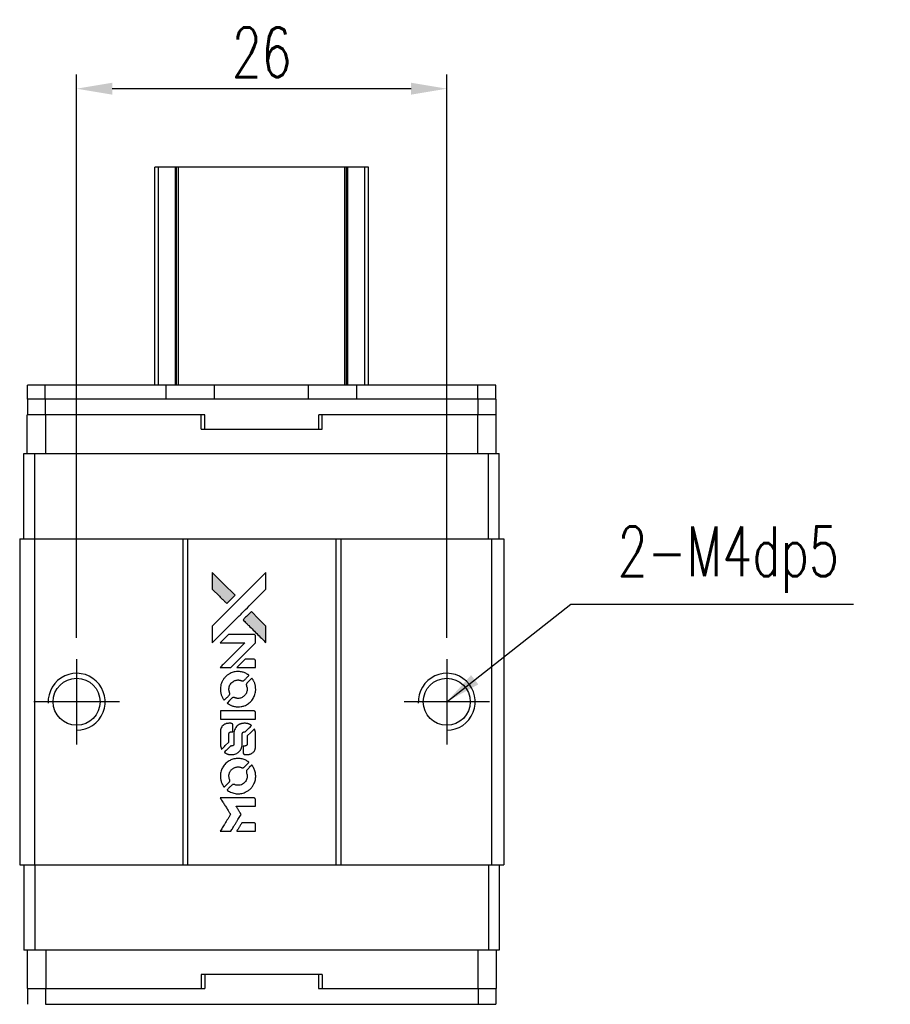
# Model space of a CAD drawing. Header units: millimetres. Extents: x 292 to 512, y -188 to -22.
# Tile 2 of 3: x 309 to 370, y -91 to -22. Entities that reach past the tile are written whole.
import ezdxf

# ---------------------------------------------------------------- set-up
doc = ezdxf.new("R2010")
doc.units = ezdxf.units.MM
doc.header["$LTSCALE"] = 0.1
doc.layers.get('0').update_dxf_attribs({"linetype": 'CONTINUOUS'})
doc.layers.get('Defpoints').update_dxf_attribs({"linetype": 'CONTINUOUS'})
doc.styles.add('DIM-7', font='SIMPLEX.shx', dxfattribs={"width": 0.7, "bigfont": 'chineset.shx'})
doc.dimstyles.new('CNS', dxfattribs={"dimtxt": 3.5, "dimasz": 2.5, "dimexe": 1, "dimexo": 1.5, "dimgap": 0.09, "dimtad": 0, "dimdsep": 46, "dimtxsty": 'DIM-7', "dimcen": 0.09, "dimclrd": 1, "dimclre": 1, "dimclrt": 4, "dimadec": 0, "dimazin": 0, "dimtfac": 1, "dimtix": 1, "dimtmove": 2, "dimatfit": 3, "dimfxl": 1, "dimtvp": 0.971429, "dimtolj": 1, "dimarcsym": 0})

# ---------------------------------------------------------------- blocks, each defined once
blk = doc.blocks.new('A$C2c6fde5b')
at = {"linetype": 'Continuous'}
h = blk.add_hatch(color=256, dxfattribs=at)
h.dxf.hatch_style = 1
h.paths.add_polyline_path([(0, 18.166), (0, 17.579), (0, 16.992), (0.51, 16.487, 0.000288), (0.705, 16.293, 0.000479), (0.87, 16.13, 0.000013), (1.02, 15.982, 0.197177), (1.022, 15.981, 0.197497), (1.024, 15.982, 0.00004), (1.11, 16.066, 0.000834), (1.204, 16.16, 0.000506), (1.316, 16.272), (1.607, 16.563), (0.803, 17.364)])
h.paths.add_polyline_path([(2.749, 15.418), (2.457, 15.127, 0.000476), (2.345, 15.015, 0.000789), (2.251, 14.92, 0.000035), (2.166, 14.834, 0.19758), (2.165, 14.832, 0.198396), (2.166, 14.83, 0.000019), (2.282, 14.714, 0.000582), (2.41, 14.585, 0.000351), (2.562, 14.434, 0.000108), (3.208, 13.791, 0.000692), (3.535, 13.466, 0.000077), (3.761, 13.242, 0.197527), (3.769, 13.239, 0.410181), (3.773, 13.242, 0.000493), (3.775, 13.362, 0.002424), (3.776, 13.528, 0.000529), (3.776, 13.815), (3.776, 14.39), (3.262, 14.904)])
for points in [[(0.51, 16.487, 0.000288), (0.705, 16.293, 0.000479), (0.87, 16.13, 0.000013), (1.02, 15.982, 0.197177), (1.022, 15.981, 0.197497), (1.024, 15.982, 0.00004), (1.11, 16.066, 0.000836), (1.204, 16.16, 0.000505), (1.316, 16.272), (1.607, 16.563), (0.803, 17.364), (0, 18.166), (0, 17.579), (0, 16.992)], [(0.706, 13.929, -0.000056), (1.058, 14.28, -0.000021), (1.552, 14.773, -0.000021), (2.09, 15.309, -0.000025), (2.594, 15.812), (3.776, 16.991), (3.775, 17.576), (3.773, 18.16), (2.98, 17.372, 0.000274), (2.599, 16.993, 0.000123), (2.099, 16.495, 0.000121), (1.57, 15.968, 0.000165), (1.094, 15.492), (0, 14.401), (0, 13.812), (0, 13.224)], [(2.562, 14.434, 0.000108), (3.208, 13.791, 0.000692), (3.535, 13.466, 0.000077), (3.761, 13.242, 0.197527), (3.769, 13.239, 0.410182), (3.773, 13.242, 0.000493), (3.775, 13.362, 0.002424), (3.776, 13.528, 0.000529), (3.776, 13.815), (3.776, 14.39), (3.262, 14.904), (2.749, 15.418), (2.457, 15.127, 0.000476), (2.345, 15.015, 0.000789), (2.251, 14.92, 0.000035), (2.166, 14.834, 0.19758), (2.165, 14.832, 0.198396), (2.166, 14.83, 0.000019), (2.282, 14.714, 0.000582), (2.41, 14.585, 0.000351)], [(0.935, 11.489), (1.311, 11.489), (2.18, 12.36), (3.049, 13.23), (3.047, 13.472, 0.0008), (3.046, 13.628, 0.010795), (3.044, 13.685, 0.030495), (3.041, 13.717, 0.080372), (3.033, 13.738, 0.03816), (3.02, 13.759, 0.041799), (3.004, 13.776, 0.042486), (2.986, 13.791, 0.042078), (2.965, 13.802, 0.099276), (2.936, 13.809, 0.003302), (2.815, 13.811, 0.002586), (2.603, 13.812, 0.000204), (2.041, 13.811), (1.141, 13.809), (0.852, 13.52), (0.563, 13.23), (1.429, 13.227), (2.294, 13.224), (1.438, 12.373, 0.000253), (1.109, 12.045, 0.000412), (0.83, 11.766, 0.000041), (0.581, 11.517, 0.041338), (0.571, 11.505), (0.56, 11.489)], [(2.394, 11.489), (3.049, 11.489), (3.048, 11.734), (3.046, 11.978), (3.028, 12.006, 0.03146), (3.019, 12.019, 0.026444), (3.008, 12.032, 0.026444), (2.996, 12.043, 0.031457), (2.983, 12.052), (2.954, 12.069), (2.63, 12.071), (2.305, 12.073), (2.022, 11.786, 0.000745), (1.913, 11.675, 0.001228), (1.821, 11.581, 0.000087), (1.739, 11.497, 0.195134), (1.738, 11.494, 0.412117), (1.74, 11.492, 0.000048), (1.931, 11.491, 0.00109), (2.142, 11.49, 0.000653)], [(0.579, 9.827, 0.023681), (0.594, 9.724, 0.022402), (0.62, 9.621, 0.021929), (0.655, 9.519, 0.020503), (0.7, 9.418, 0.013745), (0.73, 9.361, 0.009767), (0.767, 9.298, 0.009658), (0.804, 9.241, 0.027804), (0.832, 9.203), (0.844, 9.189), (1.026, 9.371, 0.002053), (1.113, 9.459, 0.006738), (1.169, 9.518, 0.007826), (1.207, 9.559, 0.063909), (1.222, 9.581, 0.061532), (1.233, 9.613, 0.068674), (1.236, 9.646, 0.052072), (1.229, 9.686, 0.019648), (1.213, 9.739, -0.018366), (1.192, 9.805, -0.0288), (1.18, 9.862, -0.029061), (1.174, 9.921, -0.019155), (1.174, 9.988, -0.053809), (1.196, 10.133, -0.058833), (1.247, 10.266, -0.058566), (1.329, 10.384, -0.052525), (1.438, 10.484, -0.044733), (1.531, 10.541, -0.040573), (1.635, 10.583, -0.041123), (1.743, 10.606, -0.04951), (1.847, 10.61, -0.017369), (1.896, 10.605, -0.024255), (1.939, 10.597, -0.023787), (1.982, 10.585, -0.015798), (2.03, 10.567, 0.010631), (2.06, 10.555, 0.033653), (2.081, 10.549, 0.037806), (2.101, 10.546, 0.016307), (2.128, 10.545, 0.068179), (2.18, 10.553, 0.095747), (2.223, 10.574, 0.033418), (2.279, 10.624, 0.002133), (2.432, 10.781, 0.001452), (2.518, 10.869, 0.012393), (2.556, 10.91, 0.020479), (2.575, 10.935, 0.344362), (2.575, 10.944, 0.074287), (2.553, 10.964, 0.005454), (2.486, 11.006, 0.008391), (2.416, 11.049, 0.017097), (2.359, 11.079, 0.027375), (2.242, 11.129, 0.02835), (2.121, 11.166, 0.027723), (1.994, 11.189, 0.023913), (1.859, 11.199, 0.027047), (1.698, 11.195, 0.031685), (1.546, 11.173, 0.032425), (1.401, 11.133, 0.031013), (1.26, 11.073, 0.037914), (1.093, 10.974, 0.040153), (0.947, 10.853, 0.039834), (0.821, 10.709, 0.036173), (0.715, 10.542, 0.040752), (0.643, 10.379, 0.035885), (0.595, 10.199, 0.035491), (0.573, 10.012, 0.037615)], [(1.084, 8.959, 0.018008), (1.137, 8.924, 0.009842), (1.205, 8.884, 0.009807), (1.275, 8.847, 0.015716), (1.337, 8.819, 0.048467), (1.558, 8.749, 0.045841), (1.793, 8.722, 0.046006), (2.028, 8.738, 0.049638), (2.25, 8.796, 0.064819), (2.539, 8.949, 0.06695), (2.775, 9.17, 0.066691), (2.946, 9.445, 0.063505), (3.041, 9.761, 0.03135), (3.05, 9.841, 0.010439), (3.052, 9.96, 0.010391), (3.049, 10.079, 0.032408), (3.041, 10.158, 0.015696), (3.022, 10.252, 0.018095), (2.997, 10.34, 0.018551), (2.967, 10.423, 0.018352), (2.931, 10.505, 0.015568), (2.903, 10.559, 0.009832), (2.867, 10.62, 0.009795), (2.83, 10.677, 0.023727), (2.799, 10.717), (2.786, 10.733), (2.606, 10.556, 0.001528), (2.504, 10.455, 0.010022), (2.454, 10.403, 0.019586), (2.426, 10.37, 0.061865), (2.41, 10.344, 0.055054), (2.398, 10.306, 0.061607), (2.395, 10.268, 0.048725), (2.401, 10.223, 0.020221), (2.418, 10.164, -0.017722), (2.437, 10.101, -0.02685), (2.448, 10.045, -0.02759), (2.453, 9.989, -0.020233), (2.453, 9.926, -0.04793), (2.435, 9.807, -0.048386), (2.396, 9.694, -0.047866), (2.334, 9.59, -0.044964), (2.253, 9.496, -0.04333), (2.156, 9.418, -0.050921), (2.052, 9.363, -0.051473), (1.94, 9.33, -0.0459), (1.819, 9.318, -0.019014), (1.761, 9.321, -0.024114), (1.707, 9.327, -0.025081), (1.656, 9.339, -0.023892), (1.605, 9.356, 0.008624), (1.566, 9.37, 0.026486), (1.538, 9.378, 0.035074), (1.515, 9.382, 0.02756), (1.489, 9.383, 0.087163), (1.447, 9.374, 0.073291), (1.408, 9.352, 0.028074), (1.352, 9.303, 0.002594), (1.222, 9.175), (1.038, 8.991)], [(1.809, 7.853), (3.046, 7.855), (3.046, 8.097), (3.046, 8.34), (3.031, 8.369, 0.071429), (3.014, 8.393, 0.054799), (2.99, 8.414, 0.053585), (2.96, 8.429, 0.060698), (2.93, 8.437, 0.033975), (2.879, 8.441, 0.000112), (2.25, 8.441, 0.000726), (1.634, 8.44, 0.001084), (1.096, 8.437), (0.572, 8.433), (0.572, 8.143), (0.572, 7.852)], [(0.576, 6.042, 0.018538), (0.581, 6.005, 0.010695), (0.589, 5.96, 0.01068), (0.599, 5.916, 0.017678), (0.61, 5.879, 0.013849), (0.625, 5.837, 0.011814), (0.644, 5.794, 0.004513), (0.662, 5.754, 0.290035), (0.668, 5.75, 0.196418), (0.672, 5.752, 0.000124), (0.744, 5.823, 0.001477), (0.825, 5.903, 0.000898), (0.92, 5.997), (1.166, 6.244), (1.168, 6.553, -0.001471), (1.17, 6.786, -0.028714), (1.175, 6.858, -0.097073), (1.188, 6.898, -0.084199), (1.216, 6.933, -0.042698), (1.238, 6.949, -0.053912), (1.261, 6.96, -0.051004), (1.287, 6.967, -0.032967), (1.318, 6.969, 0.00807), (1.334, 6.969, 0.003023), (1.356, 6.97, 0.002994), (1.38, 6.971, 0.003629), (1.402, 6.972), (1.455, 6.976), (1.455, 7.213, 0.001618), (1.455, 7.325, 0.005206), (1.454, 7.4, 0.00535), (1.452, 7.453, 0.060675), (1.448, 7.473, 0.048484), (1.444, 7.484, 0.02389), (1.436, 7.498, 0.022812), (1.426, 7.511, 0.02462), (1.415, 7.524, 0.061781), (1.385, 7.548, 0.080179), (1.353, 7.561, 0.048561), (1.307, 7.567, 0.010021), (1.225, 7.569, 0.016602), (1.115, 7.565, 0.031409), (1.026, 7.554, 0.036474), (0.95, 7.533, 0.03439), (0.875, 7.501, 0.065928), (0.758, 7.42, 0.069066), (0.668, 7.312, 0.065697), (0.608, 7.178, 0.051559), (0.578, 7.022, 0.020904), (0.574, 6.939, 0.000451), (0.573, 6.53, 0.000419), (0.572, 6.12, 0.022759)], [(0.896, 5.5, 0.023289), (0.955, 5.463, 0.026845), (1.015, 5.432, 0.026047), (1.079, 5.408, 0.019751), (1.151, 5.388, 0.013249), (1.192, 5.379, 0.025169), (1.226, 5.375, 0.016532), (1.267, 5.373, 0.002937), (1.346, 5.372, 0.003317), (1.415, 5.373, 0.011808), (1.46, 5.374, 0.01777), (1.493, 5.378, 0.021476), (1.525, 5.383, 0.04325), (1.656, 5.424, 0.045753), (1.776, 5.486, 0.04649), (1.88, 5.569, 0.047672), (1.967, 5.668, 0.025315), (1.995, 5.711, 0.015208), (2.023, 5.764, 0.01512), (2.049, 5.82, 0.022488), (2.067, 5.87, 0.027857), (2.088, 5.948, 0.034138), (2.097, 6.022, 0.014286), (2.101, 6.136, 0.00124), (2.102, 6.426, -0.00103), (2.102, 6.604, -0.002552), (2.103, 6.735, -0.001594), (2.105, 6.834, -0.047676), (2.108, 6.858, -0.085307), (2.125, 6.902, -0.097789), (2.156, 6.934, -0.085947), (2.199, 6.956, -0.051339), (2.257, 6.966, 0.014634), (2.276, 6.969, 0.015028), (2.295, 6.972, 0.014927), (2.312, 6.976, 0.059415), (2.322, 6.98, 0.070595), (2.342, 6.995, 0.00028), (2.55, 7.2, 0.000111), (2.762, 7.41, 0.200239), (2.766, 7.419, 0.268906), (2.763, 7.425, 0.001866), (2.711, 7.454, 0.007532), (2.662, 7.481, 0.017818), (2.624, 7.499, 0.013256), (2.583, 7.515, 0.011636), (2.538, 7.531, 0.011528), (2.493, 7.544, 0.012303), (2.448, 7.555, 0.0423), (2.378, 7.565, 0.013657), (2.273, 7.567, 0.013857), (2.167, 7.563, 0.037428), (2.092, 7.553, 0.014927), (2.043, 7.541, 0.0122), (1.99, 7.525, 0.012518), (1.941, 7.507, 0.023062), (1.903, 7.49, 0.065961), (1.763, 7.395, 0.06055), (1.648, 7.265, 0.059676), (1.567, 7.11, 0.060497), (1.525, 6.94, 0.025683), (1.522, 6.904, 0.001528), (1.52, 6.793, 0.002124), (1.519, 6.655, 0.001173), (1.519, 6.485, -0.000809), (1.518, 6.188, -0.017164), (1.515, 6.1, -0.063931), (1.506, 6.053, -0.108429), (1.485, 6.02, -0.052941), (1.463, 6.001, -0.063675), (1.438, 5.988, -0.050562), (1.407, 5.98, -0.020337), (1.363, 5.976, 0.009897), (1.336, 5.973, 0.016482), (1.313, 5.97, 0.019019), (1.296, 5.967, 0.06043), (1.284, 5.962, 0.076267), (1.258, 5.943, 0.00054), (1.066, 5.749, 0.000307), (0.87, 5.55, 0.142594), (0.862, 5.535, 0.232419), (0.863, 5.53, 0.022995), (0.871, 5.521, 0.024627), (0.882, 5.511, 0.015407)], [(2.177, 5.467, 0.065483), (2.191, 5.439, 0.053271), (2.213, 5.413, 0.052018), (2.24, 5.392, 0.0556), (2.271, 5.377, 0.036839), (2.291, 5.372, 0.026922), (2.314, 5.369, 0.016905), (2.345, 5.367, 0.004317), (2.396, 5.367, 0.016369), (2.503, 5.371, 0.029936), (2.589, 5.382, 0.03418), (2.666, 5.402, 0.031327), (2.741, 5.433, 0.046935), (2.833, 5.489, 0.054053), (2.908, 5.558, 0.053701), (2.967, 5.643, 0.045364), (3.01, 5.743, 0.032479), (3.033, 5.831, 0.03386), (3.044, 5.921, 0.013578), (3.048, 6.061, 0.001155), (3.047, 6.423, 0.000413), (3.046, 6.734, 0.005008), (3.044, 6.853, 0.013199), (3.04, 6.921, 0.033956), (3.033, 6.969, 0.013909), (3.021, 7.019, 0.010864), (3.004, 7.073, 0.010938), (2.987, 7.122, 0.028702), (2.972, 7.156), (2.959, 7.182), (2.706, 6.932), (2.454, 6.683), (2.454, 6.391, -0.001504), (2.454, 6.266, -0.00328), (2.452, 6.171, -0.001901), (2.451, 6.096, -0.061333), (2.448, 6.078, -0.063621), (2.437, 6.053, -0.048633), (2.42, 6.029, -0.046769), (2.397, 6.007, -0.047961), (2.371, 5.99, -0.02678), (2.349, 5.98, -0.050957), (2.33, 5.975, -0.029398), (2.305, 5.973, -0.00401), (2.252, 5.971), (2.165, 5.968), (2.166, 5.734, 0.001061), (2.166, 5.594, 0.009147), (2.167, 5.531, 0.020721), (2.171, 5.494, 0.051619)], [(0.578, 3.727, 0.024131), (0.595, 3.621, 0.022344), (0.622, 3.514, 0.021883), (0.658, 3.408, 0.020884), (0.705, 3.303, 0.010669), (0.736, 3.244, 0.010389), (0.77, 3.186, 0.010913), (0.803, 3.134, 0.022227), (0.832, 3.095), (0.843, 3.08), (1.028, 3.268, 0.002452), (1.099, 3.341, 0.003628), (1.161, 3.406, 0.001662), (1.213, 3.462, 0.070159), (1.222, 3.476, 0.047671), (1.227, 3.486, 0.018624), (1.23, 3.502, 0.017921), (1.233, 3.519, 0.018804), (1.235, 3.536, 0.018255), (1.235, 3.56, 0.041312), (1.233, 3.577, 0.037164), (1.228, 3.596, 0.012342), (1.219, 3.622, -0.015101), (1.196, 3.684, -0.035998), (1.183, 3.732, -0.033244), (1.178, 3.784, -0.011249), (1.176, 3.86, -0.004059), (1.176, 3.921, -0.019693), (1.178, 3.956, -0.027943), (1.183, 3.985, -0.014411), (1.191, 4.02, -0.033089), (1.22, 4.104, -0.033887), (1.259, 4.183, -0.034021), (1.309, 4.255, -0.033942), (1.368, 4.32, -0.02816), (1.435, 4.378, -0.035032), (1.504, 4.424, -0.035269), (1.578, 4.459, -0.029196), (1.662, 4.486, -0.037862), (1.758, 4.504, -0.043657), (1.851, 4.505, -0.043064), (1.943, 4.491, -0.035184), (2.039, 4.46, 0.033699), (2.085, 4.445, 0.052815), (2.125, 4.439, 0.059167), (2.163, 4.442, 0.058972), (2.199, 4.454, 0.059208), (2.226, 4.471, 0.021125), (2.262, 4.502, 0.008691), (2.32, 4.559, 0.000851), (2.457, 4.698, 0.001873), (2.527, 4.77, 0.013884), (2.559, 4.805, 0.022355), (2.576, 4.826, 0.341453), (2.576, 4.835, 0.073011), (2.556, 4.853, 0.004587), (2.49, 4.896, 0.00748), (2.422, 4.938, 0.016837), (2.369, 4.967, 0.028606), (2.24, 5.024, 0.031352), (2.109, 5.063, 0.031004), (1.973, 5.087, 0.0268), (1.828, 5.094, 0.026698), (1.674, 5.086, 0.03002), (1.528, 5.062, 0.030357), (1.388, 5.02, 0.028554), (1.25, 4.961, 0.062944), (0.996, 4.791, 0.062206), (0.79, 4.563, 0.062448), (0.647, 4.291, 0.064355), (0.578, 3.996, 0.017377), (0.574, 3.937, 0.008369), (0.573, 3.861, 0.008367), (0.574, 3.785, 0.01757)], [(1.082, 2.854, 0.064158), (1.368, 2.701, 0.06356), (1.686, 2.625, 0.064004), (2.01, 2.631, 0.066747), (2.317, 2.72, 0.04321), (2.509, 2.825, 0.044737), (2.678, 2.96, 0.044901), (2.819, 3.123, 0.044184), (2.93, 3.309, 0.026293), (2.99, 3.451, 0.033344), (3.028, 3.587, 0.033227), (3.049, 3.728, 0.025815), (3.053, 3.883, 0.023119), (3.042, 4.031, 0.031044), (3.018, 4.163, 0.031337), (2.978, 4.29, 0.024258), (2.919, 4.423, 0.015622), (2.894, 4.47, 0.008495), (2.861, 4.525, 0.008415), (2.826, 4.578, 0.020814), (2.799, 4.616), (2.785, 4.632), (2.605, 4.455, 0.002843), (2.472, 4.321, 0.033917), (2.424, 4.266, 0.087906), (2.404, 4.225, 0.073302), (2.396, 4.176, 0.022047), (2.397, 4.152, 0.026465), (2.401, 4.13, 0.022233), (2.407, 4.106, 0.009985), (2.416, 4.074, -0.039011), (2.445, 3.959, -0.044398), (2.454, 3.847, -0.045096), (2.443, 3.735, -0.04265), (2.412, 3.626, -0.071154), (2.327, 3.471, -0.068827), (2.201, 3.345, -0.068713), (2.045, 3.257, -0.070507), (1.873, 3.216, -0.028605), (1.799, 3.213, -0.031418), (1.728, 3.219, -0.031044), (1.657, 3.234, -0.02668), (1.585, 3.258, 0.038913), (1.543, 3.271, 0.043732), (1.5, 3.277, 0.047754), (1.461, 3.275, 0.075756), (1.429, 3.265, 0.07294), (1.413, 3.254, 0.003456), (1.364, 3.209, 0.005023), (1.301, 3.149, 0.002422), (1.223, 3.072, 0.000819), (1.153, 3.002, 0.001349), (1.093, 2.943, 0.0001), (1.041, 2.889, 0.205335), (1.04, 2.887, 0.219821), (1.041, 2.885, 0.002494), (1.052, 2.876, 0.007089), (1.066, 2.866, 0.004494)], [(0.941, 0), (1.315, 0), (1.377, 0.102, -0.000297), (1.416, 0.165, -0.000037), (1.499, 0.302, -0.000043), (1.599, 0.465, -0.000036), (1.705, 0.638, 0.000044), (1.809, 0.807, 0.000063), (1.902, 0.958, 0.000035), (1.98, 1.086, 0.0009), (2.001, 1.121), (2.031, 1.17), (1.991, 1.236, 0.001175), (1.968, 1.274, 0.000208), (1.924, 1.345, 0.000225), (1.872, 1.428, 0.000203), (1.818, 1.513, -0.000711), (1.768, 1.595, -0.001119), (1.724, 1.666, -0.000263), (1.686, 1.727, -0.04589), (1.683, 1.734, -0.519312), (1.687, 1.74, -0.001914), (1.787, 1.742, -0.003124), (1.952, 1.743, -0.000285), (2.364, 1.744), (3.049, 1.744), (3.049, 1.982, 0.001727), (3.048, 2.154, 0.025279), (3.045, 2.214, 0.073886), (3.036, 2.249, 0.07426), (3.017, 2.28, 0.03264), (3.009, 2.288, 0.01784), (2.999, 2.297, 0.017712), (2.988, 2.305, 0.026854), (2.977, 2.311), (2.954, 2.324), (1.759, 2.325), (0.565, 2.327), (0.573, 2.314, -0.004595), (0.579, 2.304, -0.00016), (0.602, 2.268, -0.000298), (0.629, 2.225, -0.000208), (0.659, 2.177, 0.000986), (0.747, 2.034, 0.00025), (0.891, 1.804, 0.000268), (1.045, 1.558, 0.000436), (1.177, 1.349, -0.002932), (1.219, 1.28, -0.004718), (1.255, 1.221, -0.001113), (1.285, 1.169, -0.227179), (1.286, 1.163, -0.045982), (1.283, 1.158, -0.000145), (1.24, 1.088, -0.000825), (1.192, 1.009, -0.000517), (1.134, 0.917, 0.000056), (0.938, 0.601, 0.000289), (0.83, 0.427, 0.000481), (0.75, 0.297, 0.000418), (0.665, 0.16), (0.567, 0)], [(2.391, 0), (3.049, 0), (3.049, 0.24, 0.000842), (3.049, 0.392, 0.010591), (3.047, 0.45, 0.028995), (3.044, 0.482, 0.069543), (3.037, 0.505, 0.051063), (3.024, 0.526, 0.039932), (3.006, 0.546, 0.039414), (2.985, 0.564, 0.045845), (2.963, 0.577, 0.094811), (2.94, 0.582, 0.007124), (2.875, 0.584, 0.004713), (2.765, 0.586, 0.000534), (2.515, 0.586), (2.088, 0.585), (2.051, 0.525, 0.000828), (1.942, 0.349, 0.000879), (1.837, 0.177, 0.000048), (1.734, 0.008, 0.137596), (1.732, 0.003, 0.413028), (1.733, 0.002, 0.000016), (1.926, 0.001, 0.000623), (2.138, 0, 0.000374)]]:
    blk.add_lwpolyline(points, format="xyb", close=True)
blk = doc.blocks.new('*D295')
at = {"color": 7, "lineweight": -2}
for p, q in [((313.243, -65.401), (313.243, -25.838)), ((339.243, -65.401), (339.243, -25.838)), ((336.743, -26.838), (315.743, -26.838))]:
    blk.add_line(p, q, dxfattribs=at)
at = {"color": 7}
for points in [[(315.743, -26.421), (315.743, -27.255), (313.243, -26.838)], [(336.743, -26.421), (336.743, -27.255), (339.243, -26.838)]]:
    blk.add_solid(points, dxfattribs=at)
at = {"layer": 'Defpoints', "color": 0}
for p in [(313.243, -26.838), (313.243, -66.901), (339.243, -66.901)]:
    blk.add_point(p, dxfattribs=at)
at = {"color": 7, "insert": (326.243, -24.288), "char_height": 3.5, "attachment_point": 5, "style": 'DIM-7'}
blk.add_mtext('\\A1;26', dxfattribs=at)

msp = doc.modelspace()

# ---------------------------------------------------------------- linework, layer by layer
at = {"color": 7, "linetype": 'Continuous', "lineweight": 25}
for p, q in [((318.989, -32.351), (318.738, -32.351)), ((318.738, -47.651), (318.738, -32.351)), ((318.738, -32.351), (318.738, -32.351)), ((318.738, -47.651), (318.738, -32.351)), ((320.178, -32.351), (318.989, -32.351)), ((318.989, -47.651), (318.989, -32.351)), ((320.263, -32.351), (320.178, -32.351)), ((320.178, -47.651), (320.178, -32.351)), ((320.388, -32.351), (320.263, -32.351)), ((320.263, -47.651), (320.263, -32.351)), ((320.388, -47.651), (320.388, -32.351)), ((332.088, -32.351), (320.388, -32.351)), ((332.088, -47.651), (332.088, -32.351)), ((332.212, -32.351), (332.088, -32.351)), ((332.298, -32.351), (332.212, -32.351)), ((332.212, -47.651), (332.212, -32.351)), ((333.486, -32.351), (332.298, -32.351)), ((332.298, -47.651), (332.298, -32.351)), ((333.486, -47.651), (333.486, -32.351)), ((333.738, -47.651), (333.738, -32.351)), ((333.738, -47.651), (333.738, -32.351)), ((309.788, -48.651), (309.788, -47.651)), ((311.038, -47.651), (309.788, -47.651)), ((311.038, -48.651), (311.038, -47.651)), ((319.538, -47.651), (311.038, -47.651)), ((319.538, -48.651), (319.538, -47.651)), ((322.938, -47.651), (319.538, -47.651)), ((329.538, -47.651), (322.938, -47.651)), ((322.938, -48.651), (322.938, -47.651)), ((329.538, -48.651), (329.538, -47.651)), ((332.938, -47.651), (329.538, -47.651)), ((332.938, -48.651), (332.938, -47.651)), ((341.438, -47.651), (332.938, -47.651)), ((341.438, -48.651), (341.438, -47.651)), ((342.688, -47.651), (341.438, -47.651)), ((342.688, -48.651), (342.688, -47.651)), ((311.038, -48.651), (309.788, -48.651)), ((309.809, -49.751), (309.809, -48.651)), ((319.538, -48.651), (311.038, -48.651)), ((311.059, -49.751), (311.059, -48.651)), ((341.459, -48.651), (311.059, -48.651)), ((329.538, -48.651), (322.938, -48.651)), ((341.438, -48.651), (332.938, -48.651)), ((341.459, -49.751), (341.459, -48.651)), ((342.709, -48.651), (341.459, -48.651)), ((342.709, -49.751), (342.709, -48.651)), ((309.773, -52.451), (309.773, -49.751)), ((311.074, -49.751), (309.773, -49.751)), ((311.074, -52.451), (311.074, -49.751)), ((321.998, -49.751), (311.074, -49.751)), ((322.26, -49.751), (321.998, -49.751)), ((321.998, -50.751), (321.998, -49.751)), ((322.26, -50.751), (322.26, -49.751)), ((330.498, -49.751), (330.26, -49.751)), ((330.26, -50.751), (330.26, -49.751)), ((330.498, -50.751), (330.498, -49.751)), ((341.421, -49.751), (330.498, -49.751)), ((341.421, -52.451), (341.421, -49.751)), ((341.448, -49.751), (341.421, -49.751)), ((341.459, -49.751), (341.448, -49.751)), ((342.709, -49.751), (341.459, -49.751)), ((342.723, -49.751), (342.709, -49.751)), ((342.723, -52.451), (342.723, -49.751)), ((321.998, -50.751), (330.498, -50.751)), ((309.538, -58.451), (309.538, -52.451)), ((309.538, -52.451), (310.296, -52.451)), ((310.296, -58.451), (310.296, -52.451)), ((310.296, -52.451), (342.18, -52.451)), ((342.18, -58.451), (342.18, -52.451)), ((342.18, -52.451), (342.938, -52.451)), ((342.938, -58.451), (342.938, -52.451)), ((309.243, -58.451), (309.243, -81.351)), ((309.243, -58.451), (310.293, -58.451)), ((310.293, -58.451), (310.293, -81.351)), ((310.293, -58.451), (320.693, -58.451)), ((320.693, -58.451), (320.693, -81.351)), ((320.693, -58.451), (321.043, -58.451)), ((321.043, -58.451), (321.043, -81.351)), ((321.043, -58.451), (331.443, -58.451)), ((331.443, -58.451), (331.443, -81.351)), ((331.443, -58.451), (331.793, -58.451)), ((331.793, -58.451), (331.793, -81.351)), ((331.793, -58.451), (342.393, -58.451)), ((342.393, -58.451), (342.393, -81.351)), ((342.393, -58.451), (343.243, -58.451)), ((343.243, -58.451), (343.243, -81.351)), ((313.243, -66.901), (313.243, -72.901)), ((339.243, -66.901), (339.243, -72.901)), ((316.243, -69.901), (310.243, -69.901)), ((342.243, -69.901), (336.243, -69.901)), ((309.243, -81.351), (310.293, -81.351)), ((309.538, -81.351), (309.538, -87.351)), ((310.293, -81.351), (320.693, -81.351)), ((310.296, -81.351), (310.296, -87.351)), ((320.693, -81.351), (321.043, -81.351)), ((321.043, -81.351), (331.443, -81.351)), ((331.443, -81.351), (331.793, -81.351)), ((331.793, -81.351), (342.393, -81.351)), ((342.18, -81.351), (342.18, -87.351)), ((342.393, -81.351), (343.243, -81.351)), ((342.938, -81.351), (342.938, -87.351)), ((310.296, -87.351), (309.538, -87.351)), ((309.773, -87.351), (309.773, -90.051)), ((342.18, -87.351), (310.296, -87.351)), ((311.074, -87.351), (311.074, -90.051)), ((341.421, -87.351), (341.421, -90.051)), ((342.938, -87.351), (342.18, -87.351)), ((342.723, -87.351), (342.723, -90.051)), ((321.998, -89.051), (321.998, -90.051)), ((330.497, -89.051), (321.998, -89.051)), ((322.245, -89.051), (322.245, -90.051)), ((330.245, -89.051), (330.245, -90.051)), ((330.497, -89.051), (330.497, -90.051)), ((309.773, -90.051), (309.795, -90.051)), ((309.795, -90.051), (309.795, -91.151)), ((309.795, -90.051), (311.045, -90.051)), ((311.045, -90.051), (311.045, -91.151)), ((311.045, -90.051), (311.046, -90.051)), ((311.046, -90.051), (311.074, -90.051)), ((311.074, -90.051), (321.998, -90.051)), ((321.998, -90.051), (322.245, -90.051)), ((330.245, -90.051), (330.497, -90.051)), ((330.497, -90.051), (341.421, -90.051)), ((341.421, -90.051), (342.723, -90.051)), ((341.445, -90.051), (341.445, -91.151)), ((342.695, -90.051), (342.695, -91.151)), ((311.045, -91.151), (341.445, -91.151)), ((341.445, -91.151), (342.695, -91.151))]:
    msp.add_line(p, q, dxfattribs=at)
for centre in [(313.243, -69.901), (339.243, -69.901)]:
    msp.add_circle(centre, 1.65, dxfattribs=at)
for centre in [(313.243, -69.901), (339.243, -69.901)]:
    msp.add_arc(centre, 2, 270, 182.97385, dxfattribs=at)
msp.add_open_spline([(333.738, -32.351), (333.738, -32.351), (333.714, -32.351), (333.619, -32.351), (333.55, -32.351), (333.486, -32.351)], degree=3, knots=[0, 0, 0, 0, 0.5, 0.5, 1, 1, 1, 1], dxfattribs=at)

# ---------------------------------------------------------------- block references
msp.add_blockref('A$C2c6fde5b', (322.769, -78.981))

# ---------------------------------------------------------------- texts
at = {"color": 0, "insert": (351.252, -62.255), "char_height": 3.5, "attachment_point": 7, "style": 'DIM-7'}
msp.add_mtext('\\A1;2-M4dp5', dxfattribs=at)

# ---------------------------------------------------------------- dimensions: what is measured, and where the dimension line sits
at = {"color": 0}
dim = msp.add_linear_dim(base=(313.243, -26.838), p1=(339.243, -66.901), p2=(313.243, -66.901), dimstyle='CNS', override={"dimgap": 0.8, "dimtad": 1, "dimclrd": 7, "dimclre": 7, "dimclrt": 7, "dimadec": 2, "dimazin": 2, "dimtmove": 1}, dxfattribs=at)
dim.commit()
dim.dimension.update_dxf_attribs({"geometry": '*D295', "text_midpoint": (326.243, -24.288)})

# ---------------------------------------------------------------- leaders
at = {"color": 0, "annotation_type": 0, "has_hookline": 1, "hookline_direction": 0, "text_width": 16.567}
msp.add_leader([(339.243, -69.901), (347.952, -63.055), (350.452, -63.055)], dimstyle='CNS', override={"dimgap": 0.8, "dimtad": 1, "dimclrd": 7, "dimclre": 4, "dimadec": 2, "dimazin": 2, "dimtmove": 1}, dxfattribs=at)

doc.saveas('drawing.dxf')
